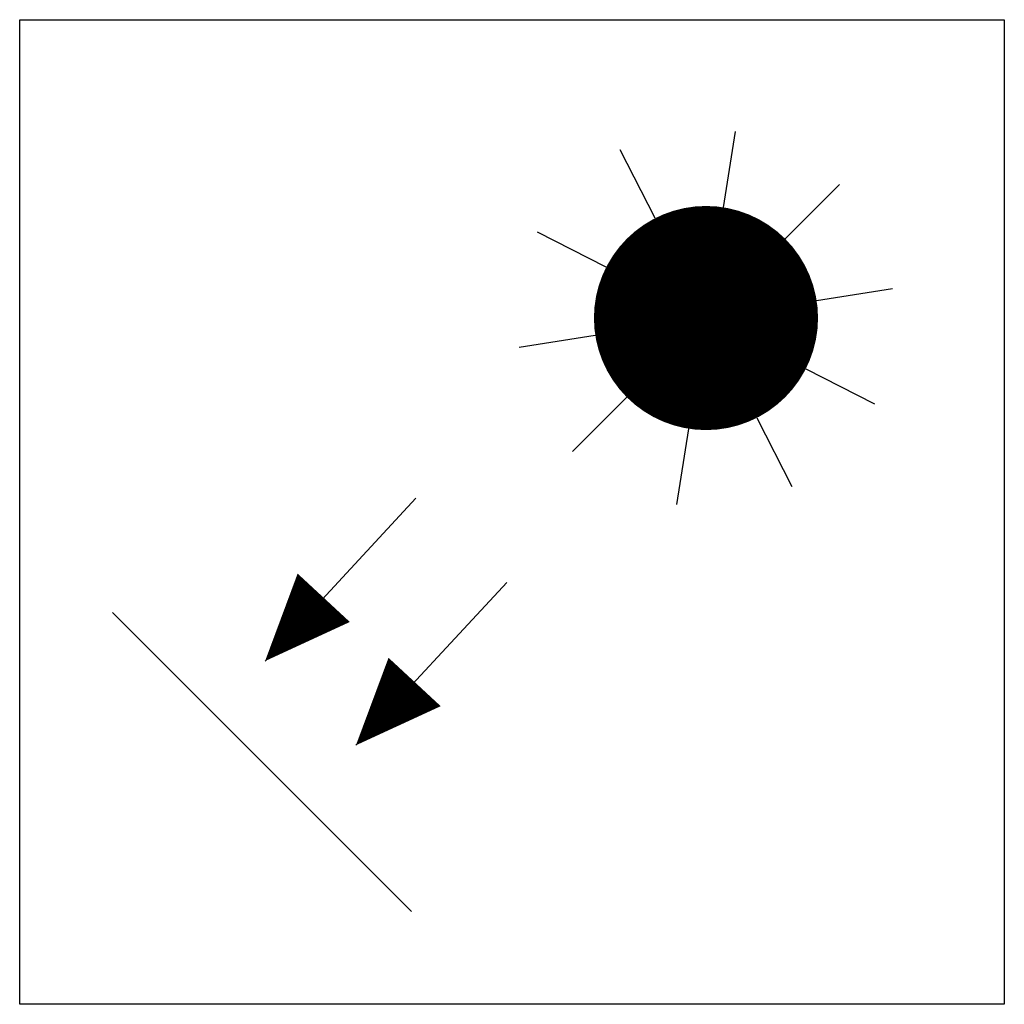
# Model space of a CAD drawing. Extents: x 68.063 to 68.27, y 87.49 to 87.697.
import ezdxf

# ---------------------------------------------------------------- set-up
doc = ezdxf.new("R2010")
doc.units = 0
doc.header["$LTSCALE"] = 0.5
doc.header["$MEASUREMENT"] = 0
doc.layers.get('0').update_dxf_attribs({"linetype": 'CONTINUOUS'})

msp = doc.modelspace()

# ---------------------------------------------------------------- linework, layer by layer
for p, q in [((68.06281, 87.4898), (68.06281, 87.69725)), ((68.06281, 87.69725), (68.27026, 87.69725)), ((68.27026, 87.69725), (68.27026, 87.4898)), ((68.27026, 87.4898), (68.06281, 87.4898))]:
    msp.add_line(p, q)
at = {"color": 2, "linetype": 'Continuous'}
for p, q in [((68.2111, 87.65771), (68.21363, 87.67371)), ((68.19668, 87.65543), (68.18933, 87.66986)), ((68.2241, 87.65109), (68.23555, 87.66254)), ((68.18637, 87.64511), (68.17193, 87.65246)), ((68.23072, 87.63808), (68.24672, 87.64062)), ((68.18408, 87.6307), (68.16808, 87.62816)), ((68.22844, 87.62367), (68.24288, 87.61632)), ((68.19071, 87.6177), (68.17925, 87.60624)), ((68.21812, 87.61335), (68.22548, 87.59892)), ((68.20371, 87.61107), (68.20118, 87.59507))]:
    msp.add_line(p, q, dxfattribs=at)
at = {"color": 2}
for p, q in [((68.11451, 87.56211), (68.14629, 87.59641)), ((68.13365, 87.54437), (68.16544, 87.57867))]:
    msp.add_line(p, q, dxfattribs=at)
at = {"linetype": 'Continuous'}
msp.add_line((68.08239, 87.57232), (68.14533, 87.50938), dxfattribs=at)
at = {"color": 2, "linetype": 'Continuous', "const_width": 0.02361}
msp.add_lwpolyline([(68.1956, 87.63439, 1), (68.21921, 87.63439, 1)], format="xyb", close=True, dxfattribs=at)
at = {"color": 2}
for points in [[(68.11451, 87.56211, 0, 0.015, 0), (68.12687, 87.57545, 0.015, 0.015, 0)], [(68.13365, 87.54437, 0, 0.015, 0), (68.14602, 87.55771, 0.015, 0.015, 0)]]:
    msp.add_lwpolyline(points, format="xyseb", dxfattribs=at)

doc.saveas('drawing.dxf')
